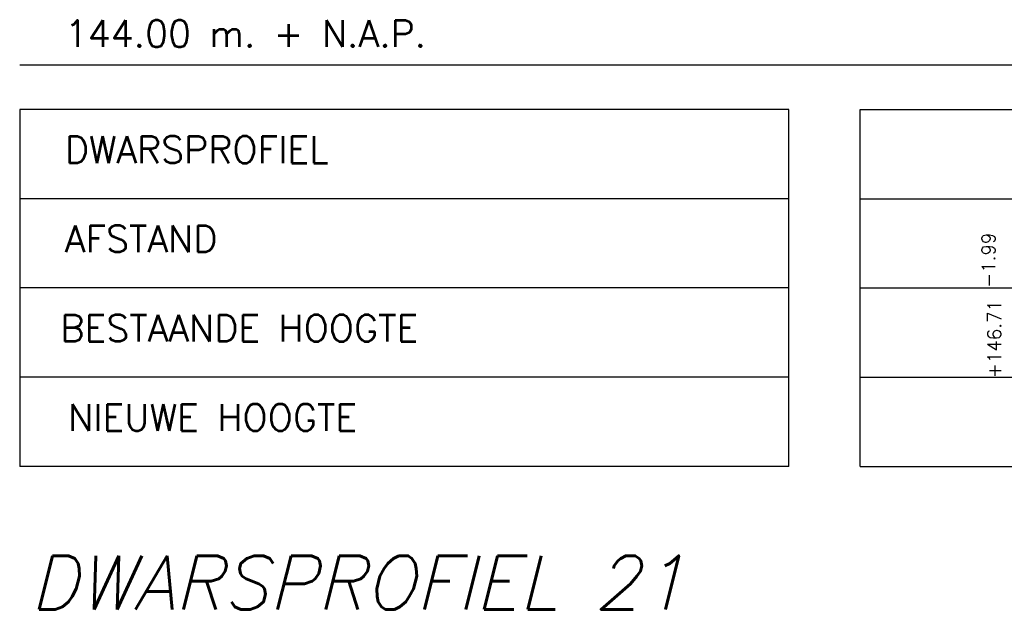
# Model space of a CAD drawing. Header units: metres. Extents: x -32 to 40, y -72 to 118.
# Tile 2 of 25: x -31.71 to -26.19, y -48.77 to -45.46. Entities that reach past the tile are written whole.
import ezdxf

# ---------------------------------------------------------------- set-up
doc = ezdxf.new("R2010")
doc.units = ezdxf.units.M
doc.layers.add('PH100', color=7, linetype='Continuous')
doc.styles.add('ROMANS', font='romans.shx')

msp = doc.modelspace()

# ---------------------------------------------------------------- linework, layer by layer
at = {"layer": 'PH100', "color": 5, "linetype": 'Continuous'}
msp.add_line((-31.7109, -45.7148), (22.9521, -45.7148), dxfattribs=at)
at = {"layer": 'PH100'}
for p, q in [((-27.4001, -45.9648), (-31.7109, -45.9648)), ((-31.7109, -45.9648), (-31.7109, -47.9648)), ((-27.4001, -47.9648), (-27.4001, -45.9648)), ((-27.0001, -45.9648), (22.9521, -45.9648)), ((-27.0001, -47.9648), (-27.0001, -45.9648)), ((-27.4001, -46.4648), (-31.7109, -46.4648)), ((-27.0001, -46.4648), (22.9521, -46.4648)), ((-27.4001, -46.9648), (-31.7109, -46.9648)), ((-27.0001, -46.9648), (22.9521, -46.9648)), ((-27.4001, -47.4648), (-31.7109, -47.4648)), ((-27.0001, -47.4648), (22.9521, -47.4648)), ((-27.4001, -47.9648), (-31.7109, -47.9648)), ((-27.0001, -47.9648), (22.9521, -47.9648))]:
    msp.add_line(p, q, dxfattribs=at)

# ---------------------------------------------------------------- texts
at = {"layer": 'PH100', "color": 1, "linetype": 'Continuous', "style": 'ROMANS'}
for s, p in [('144.00 m. + N.A.P.', (-31.4579, -45.6148)), ('DWARSPROFIEL', (-31.4583, -46.2648)), ('AFSTAND', (-31.4583, -46.7648)), ('BESTAANDE HOOGTE', (-31.483, -47.2648)), ('NIEUWE HOOGTE', (-31.4398, -47.7648))]:
    msp.add_text(s, height=0.15, dxfattribs=at).set_placement(p)
at = {"layer": 'PH100', "color": 2, "linetype": 'Continuous', "style": 'ROMANS'}
msp.add_text('-1.99', height=0.075, rotation=90, dxfattribs=at).set_placement((-26.2447, -46.9631))
at = {"layer": 'PH100', "color": 8, "linetype": 'Continuous', "style": 'ROMANS'}
msp.add_text('+146.71', height=0.075, rotation=90, dxfattribs=at).set_placement((-26.2116, -47.4695))
at = {"layer": 'PH100', "color": 3, "linetype": 'Continuous', "style": 'ROMANS', "oblique": 14}
msp.add_text('%%UDWARSPROFIEL 21', height=0.3, dxfattribs=at).set_placement((-31.6539, -48.7648))

doc.saveas('drawing.dxf')
